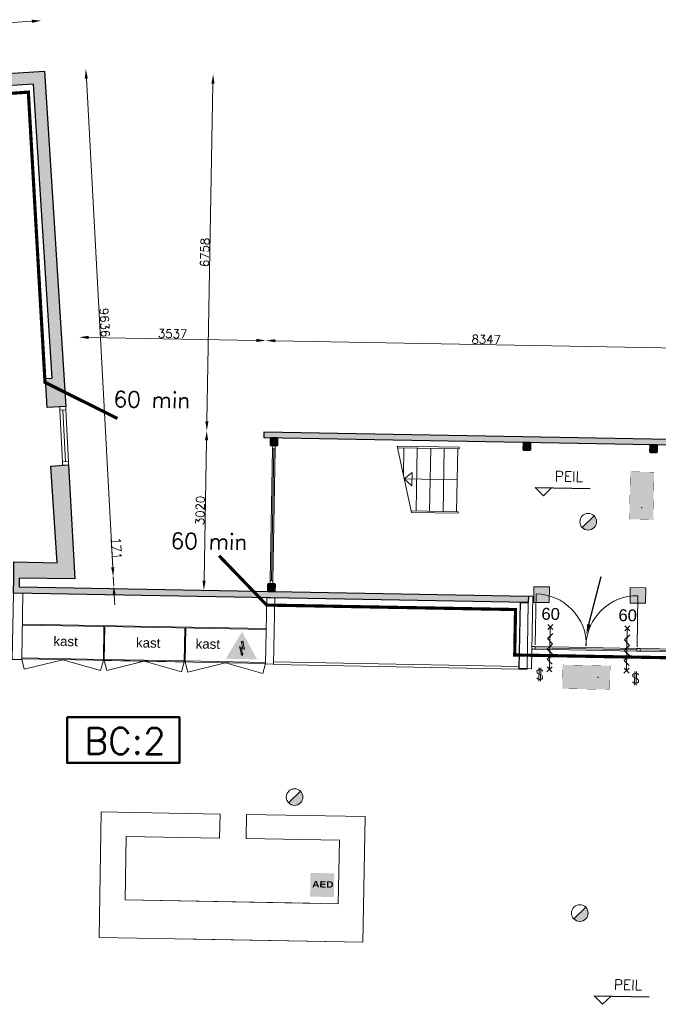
# Model space of a CAD drawing. Header units: millimetres. Extents: x -13022 to 1371524, y -38729 to 632593.
# Tile 62 of 256: x 656403 to 668500, y 10219 to 28873. Entities that reach past the tile are written whole.
import ezdxf
from ezdxf import colors
from ezdxf.entities.mleader import LeaderData, LeaderLine
from ezdxf.math import Vec2, Vec3

# ---------------------------------------------------------------- set-up
doc = ezdxf.new("R2010")
doc.units = ezdxf.units.MM
doc.header["$LTSCALE"] = 35
doc.set_wipeout_variables(frame=1)
doc.linetypes.add('AI9-LType1', pattern=[1.69333, 0.846665, -0.846665])
doc.linetypes.add('DASHED', pattern=[200, 100, -100])
for name, color, linetype, lineweight in [('A LIJN 1', 1, 'Continuous', 20), ('A LIJN 4', 4, 'Continuous', 50), ('A LIJN 5', 5, 'Continuous', 13), ('A OPMER', 10, 'Continuous', 50), ('Al65----_beveiliging-inst', 92, 'Continuous', 9), ('B6 TEKST', 7, 'Continuous', 25), ('B95 tekst', 7, 'Continuous', 25), ('brandveiligheid voorzieningen', 10, 'Continuous', 9)]:
    doc.layers.add(name, color=color, linetype=linetype, lineweight=lineweight)
for name, color, linetype in [('LAYER102', 1, 'Continuous'), ('LAYER111', 7, 'Continuous'), ('LAYER24', 7, 'Continuous'), ('LAYER28', 7, 'Continuous'), ('LAYER30', 7, 'Continuous'), ('LAYER31', 7, 'Continuous'), ('LAYER32', 1, 'Continuous')]:
    doc.layers.add(name, color=color, linetype=linetype)
doc.styles.add('Algemeen', font='simplex.shx', dxfattribs={"height": 2.5})
doc.styles.add('Arial', font='simplex.shx')
doc.styles.add('Arial22', font='arial.ttf', dxfattribs={"height": 0.18})
doc.styles.add('Arial23', font='arial.ttf', dxfattribs={"height": 0.18})
doc.styles.add('SIMPLEX', font='SIMPLEX.SHX', dxfattribs={"width": 0.75})
doc.styles.get("Standard").update_dxf_attribs({"font": 'simplex.shx'})
doc.dimstyles.new('~R----C~', dxfattribs={"dimtxt": 162, "dimasz": 180, "dimexe": 0.18, "dimexo": 0.0625, "dimgap": 16.2, "dimtad": 1, "dimdec": 0, "dimzin": 0, "dimdsep": 46, "dimtxsty": 'Standard', "dimcen": 0.09, "dimse1": 1, "dimse2": 1, "dimclrd": 7, "dimadec": 0, "dimazin": 0, "dimtfac": 1, "dimtdec": 4, "dimtmove": 0, "dimatfit": 3, "dimfxl": 1, "dimtolj": 1, "dimtzin": 0, "dimlwd": 13, "dimarcsym": 0})
pattern_1 = [(43.96863251, (352402.23218, 19929.1993), (-0.20827933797, 0.21591600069), []), (43.96863251, (352402.236, 19929.4114), (-0.20827933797, 0.21591600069), [])]

# ---------------------------------------------------------------- blocks, each defined once
blk = doc.blocks.new('*D93')
at = {"layer": 'Defpoints', "color": 0, "linetype": 'Continuous', "transparency": 16777216}
for p in [(656813, 28855), (656873, 27897), (645890, 27479)]:
    blk.add_point(p, dxfattribs=at)
at = {"layer": 'LAYER102', "color": 7, "linetype": 'Continuous', "lineweight": 13, "transparency": 16777216}
blk.add_line((646027, 28176), (656634, 28843), dxfattribs=at)
at = {"layer": 'LAYER102', "color": 7, "linetype": 'Continuous', "transparency": 16777216}
for points in [[(656632, 28873), (656635, 28813), (656813, 28855)], [(646025, 28206), (646029, 28146), (645847, 28165)]]:
    blk.add_solid(points, dxfattribs=at)
at = {"layer": 'LAYER102', "color": 0, "linetype": 'Continuous', "transparency": 16777216, "insert": (651324, 28607), "char_height": 162, "attachment_point": 5, "rotation": 3.6014}
blk.add_mtext('\\A1;10988', dxfattribs=at)
blk = doc.blocks.new('*D94')
at = {"layer": 'Defpoints', "color": 0, "linetype": 'Continuous', "transparency": 16777216}
for p in [(659946, 21083), (661034, 21063), (660980, 18044)]:
    blk.add_point(p, dxfattribs=at)
at = {"layer": 'LAYER102', "color": 7, "linetype": 'Continuous', "lineweight": 13, "transparency": 16777216}
blk.add_line((659895, 18244), (659943, 20903), dxfattribs=at)
at = {"layer": 'LAYER102', "color": 7, "linetype": 'Continuous', "transparency": 16777216}
for points in [[(659913, 20904), (659973, 20903), (659946, 21083)], [(659865, 18244), (659925, 18243), (659891, 18064)]]:
    blk.add_solid(points, dxfattribs=at)
at = {"layer": 'LAYER102', "color": 0, "linetype": 'Continuous', "transparency": 16777216, "insert": (659821, 19575), "char_height": 162, "attachment_point": 5, "rotation": 88.9686}
blk.add_mtext('\\A1;3020', dxfattribs=at)
blk = doc.blocks.new('*D95')
at = {"layer": 'Defpoints', "color": 0, "linetype": 'Continuous', "transparency": 16777216}
for p in [(656873, 27897), (660067, 27840), (661034, 21063)]:
    blk.add_point(p, dxfattribs=at)
at = {"layer": 'LAYER102', "color": 7, "linetype": 'Continuous', "lineweight": 13, "transparency": 16777216}
blk.add_line((659949, 21263), (660064, 27660), dxfattribs=at)
at = {"layer": 'LAYER102', "color": 7, "linetype": 'Continuous', "transparency": 16777216}
for points in [[(660034, 27660), (660094, 27659), (660067, 27840)], [(659919, 21264), (659979, 21263), (659946, 21083)]]:
    blk.add_solid(points, dxfattribs=at)
at = {"layer": 'LAYER102', "color": 0, "linetype": 'Continuous', "transparency": 16777216, "insert": (659909, 24463), "char_height": 162, "attachment_point": 5, "rotation": 88.9686}
blk.add_mtext('\\A1;6758', dxfattribs=at)
blk = doc.blocks.new('*D96')
at = {"layer": 'Defpoints', "color": 0, "linetype": 'Continuous', "transparency": 16777216}
for p in [(658174, 18317), (657446, 18278), (657456, 18107)]:
    blk.add_point(p, dxfattribs=at)
at = {"layer": 'LAYER102', "color": 7, "linetype": 'Continuous', "lineweight": 13, "transparency": 16777216}
for p, q in [((658165, 18497), (658136, 19025)), ((658183, 18147), (658174, 18317)), ((658193, 17967), (658203, 17787))]:
    blk.add_line(p, q, dxfattribs=at)
at = {"layer": 'LAYER102', "color": 7, "linetype": 'Continuous', "transparency": 16777216}
for points in [[(658194, 18498), (658135, 18495), (658174, 18317)], [(658223, 17969), (658163, 17965), (658183, 18147)]]:
    blk.add_solid(points, dxfattribs=at)
at = {"layer": 'LAYER102', "color": 0, "linetype": 'Continuous', "transparency": 16777216, "insert": (658242, 18856), "char_height": 162, "attachment_point": 5, "rotation": 273.0857}
blk.add_mtext('\\A1;171', dxfattribs=at)
blk = doc.blocks.new('*D97')
at = {"layer": 'Defpoints', "color": 0, "linetype": 'Continuous', "transparency": 16777216}
for p in [(656873, 27897), (657655, 27939), (657446, 18278)]:
    blk.add_point(p, dxfattribs=at)
at = {"layer": 'LAYER102', "color": 7, "linetype": 'Continuous', "lineweight": 13, "transparency": 16777216}
blk.add_line((658165, 18497), (657665, 27760), dxfattribs=at)
at = {"layer": 'LAYER102', "color": 7, "linetype": 'Continuous', "transparency": 16777216}
for points in [[(657695, 27761), (657635, 27758), (657655, 27939)], [(658194, 18498), (658135, 18495), (658174, 18317)]]:
    blk.add_solid(points, dxfattribs=at)
at = {"layer": 'LAYER102', "color": 0, "linetype": 'Continuous', "transparency": 16777216, "insert": (658012, 23134), "char_height": 162, "attachment_point": 5, "rotation": 273.0857}
blk.add_mtext('\\A1;9636', dxfattribs=at)
blk = doc.blocks.new('*D108')
at = {"layer": 'Defpoints', "color": 0, "linetype": 'Continuous', "transparency": 16777216}
for p in [(661066, 22794), (661034, 21063), (657446, 18278)]:
    blk.add_point(p, dxfattribs=at)
at = {"layer": 'LAYER102', "color": 7, "linetype": 'Continuous', "lineweight": 13, "transparency": 16777216}
blk.add_line((657709, 22854), (660886, 22797), dxfattribs=at)
at = {"layer": 'LAYER102', "color": 7, "linetype": 'Continuous', "transparency": 16777216}
for points in [[(657709, 22884), (657708, 22824), (657529, 22857)], [(660886, 22827), (660885, 22767), (661066, 22794)]]:
    blk.add_solid(points, dxfattribs=at)
at = {"layer": 'LAYER102', "color": 0, "linetype": 'Continuous', "transparency": 16777216, "insert": (659299, 22923), "char_height": 162, "attachment_point": 5, "rotation": 358.9686}
blk.add_mtext('\\A1;3537', dxfattribs=at)
blk = doc.blocks.new('*D109')
at = {"layer": 'Defpoints', "color": 0, "linetype": 'Continuous', "transparency": 16777216}
for p in [(669411, 22644), (661034, 21063), (669328, 18025)]:
    blk.add_point(p, dxfattribs=at)
at = {"layer": 'LAYER102', "color": 7, "linetype": 'Continuous', "lineweight": 13, "transparency": 16777216}
blk.add_line((661246, 22791), (669231, 22647), dxfattribs=at)
at = {"layer": 'LAYER102', "color": 7, "linetype": 'Continuous', "transparency": 16777216}
for points in [[(661246, 22821), (661245, 22761), (661066, 22794)], [(669232, 22677), (669231, 22617), (669411, 22644)]]:
    blk.add_solid(points, dxfattribs=at)
at = {"layer": 'LAYER102', "color": 0, "linetype": 'Continuous', "transparency": 16777216, "insert": (665240, 22816), "char_height": 162, "attachment_point": 5, "rotation": 358.9686}
blk.add_mtext('\\A1;8347', dxfattribs=at)
blk = doc.blocks.new('Elektrische spanning')
at = {"layer": 'Al65----_beveiliging-inst'}
blk.add_hatch(color=50, dxfattribs=at).paths.add_polyline_path([(-4.38, 1.05), (4.38, 1.05), (0, 8.64)])
at = {"layer": 'brandveiligheid voorzieningen'}
h = blk.add_hatch(color=256, dxfattribs=at)
h.paths.add_polyline_path([(0, 10.74), (-6.2, 0), (6.2, 0)])
h.paths.add_polyline_path([(4.38, 1.05), (-4.38, 1.05), (0, 8.64)], flags=16)
blk.add_hatch(color=256, dxfattribs=at).paths.add_polyline_path([(0.39, 7.21), (0.22, 6.52), (-0.31, 6.91), (0.39, 4.34), (-0.84, 4.9), (0.02, 1.93), (-0.31, 2.1), (0.35, 1.35), (0.55, 2.33), (0.35, 2.02), (-0.17, 4.3), (1.1, 3.72)])
blk.add_lwpolyline([(0.39, 7.21), (0.22, 6.52), (-0.31, 6.91), (0.39, 4.34), (-0.84, 4.9), (0.02, 1.93), (-0.31, 2.1), (0.35, 1.35), (0.55, 2.33), (0.35, 2.02), (-0.17, 4.3), (1.1, 3.72), (0.39, 7.21)], close=True, dxfattribs=at)
blk = doc.blocks.new('Brandmelder')
at = {"layer": 'brandveiligheid voorzieningen'}
blk.add_hatch(color=256, dxfattribs=at).paths.add_polyline_path([(76.62, -89.8, 0.198912), (75.85, -87.94), (72.13, -91.66, 0.668179)])
blk.add_line((72.13, -91.66), (75.85, -87.94), dxfattribs=at)
blk.add_circle((73.99, -89.8), 2.63, dxfattribs=at)
blk = doc.blocks.new('Panieksluiting')
at = {"layer": 'brandveiligheid voorzieningen', "lineweight": 0, "style": 'Algemeen'}
blk.add_text('$', height=3.09, dxfattribs=at).set_placement((158.43, -91.61))
blk = doc.blocks.new('Defibrilator')
at = {"layer": 'Al65----_beveiliging-inst', "ltscale": 0.2}
h = blk.add_hatch(color=92, dxfattribs=at)
h.dxf.hatch_style = 1
h.paths.add_polyline_path([(-0.34, 7.19), (-0.34, 0.19), (6.66, 0.19), (6.66, 7.19)])
at = {"layer": 'Al65----_beveiliging-inst', "color": 7, "true_color": 0xffffff}
blk.add_solid([(-0.59, -0.06), (6.91, -0.06), (-0.59, 7.44), (6.91, 7.44)], dxfattribs=at)
at = {"layer": 'Al65----_beveiliging-inst', "color": 7, "true_color": 0xffffff, "insert": (0, 4.89), "char_height": 2, "width": 5.3367, "attachment_point": 1, "style": 'Arial'}
blk.add_mtext('{\\fArial Black|b1|i0|c0|p34;AED}', dxfattribs=at)
blk = doc.blocks.new('Vluchtrichting rechtdoor of naar beneden')
at = {"layer": 'Al65----_beveiliging-inst', "linetype": 'Continuous', "true_color": 0xffffff}
h = blk.add_hatch(color=7, dxfattribs=at)
edge = h.paths.add_edge_path()
edge.add_arc((-2.1449, 5.962), 0.7575, 92.128042, 178.185477)
edge.add_arc((-2.1628, 5.9872), 0.7392, 180.090101, 191.562583)
edge.add_line((-2.887, 5.839), (-4.652, 5.839))
edge.add_line((-4.652, 5.839), (-5.698, 4.787))
edge.add_line((-5.698, 4.787), (-5.285, 4.372))
edge.add_line((-5.285, 4.372), (-4.41, 5.253))
edge.add_line((-4.41, 5.253), (-3.544, 5.253))
edge.add_line((-3.544, 5.253), (-5.527, 3.346))
edge.add_line((-5.527, 3.346), (-6.694, 3.346))
edge.add_line((-6.694, 3.346), (-6.694, 2.613))
edge.add_line((-6.694, 2.613), (-4.496, 2.613))
edge.add_line((-4.496, 2.613), (-4.136, 2.974))
edge.add_line((-4.136, 2.974), (-3.193, 2.026))
edge.add_line((-3.193, 2.026), (-3.193, 0.852))
edge.add_line((-3.193, 0.852), (-2.464, 0.852))
edge.add_line((-2.464, 0.852), (-2.464, 2.33))
edge.add_line((-2.464, 2.33), (-3.621, 3.493))
edge.add_line((-3.621, 3.493), (-3.192, 3.923))
edge.add_line((-3.192, 3.923), (-2.428, 3.154))
edge.add_line((-2.428, 3.154), (-2.033, 3.552))
edge.add_line((-2.033, 3.552), (-2.797, 4.321))
edge.add_line((-2.797, 4.321), (-2.317, 4.803))
edge.add_line((-2.317, 4.803), (-2.317, 5.267))
edge.add_line((-2.317, 5.267), (-2.173, 5.253))
edge.add_arc((-2.2013, 6.0112), 0.7587, 272.13837, 358.096609)
edge.add_arc((-2.2036, 5.9585), 0.7611, 2.072152, 87.692869)
for points in [[(3.808, 1.106), (6.433, 1.106), (6.433, 6.344), (3.808, 6.344)], [(1.1805, 2.889), (1.1805, 5.804), (0.5775, 5.804), (0.5775, 2.889), (-0.571, 2.889), (0.879, 1.421), (2.334, 2.889)]]:
    blk.add_hatch(color=7, dxfattribs=at).paths.add_polyline_path(points)
at = {"layer": 'Al65----_beveiliging-inst', "color": 7, "true_color": 0xffffff, "const_width": 0.05}
blk.add_lwpolyline([(-7.5, 0), (7.5, 0), (7.5, 7.5), (-7.5, 7.5)], close=True, dxfattribs=at)
at = {"layer": 'Al65----_beveiliging-inst', "color": 255}
blk.add_point((3.75, 3.75), dxfattribs=at)
at = {"layer": 'Al65----_beveiliging-inst', "color": 7, "true_color": 0xffffff}
blk.add_solid([(-7.5, 0), (7.5, 0), (-7.5, 7.5), (7.5, 7.5)], dxfattribs=at)
at = {"layer": 'Al65----_beveiliging-inst', "color": 92}
blk.add_solid([(-7.25, 0.25), (7.25, 0.25), (-7.25, 7.25), (7.25, 7.25)], dxfattribs=at)
blk = doc.blocks.new('Kleefmagneet')
at = {"layer": 'Al65----_beveiliging-inst', "linetype": 'Continuous'}
blk.add_hatch(color=92, dxfattribs=at).paths.add_polyline_path([(76.19, -67.42), (71.25, -67.42), (71.25, -72.36), (76.19, -72.36)])
at = {"layer": 'Al65----_beveiliging-inst', "color": 92, "linetype": 'Continuous'}
blk.add_lwpolyline([(71.25, -72.36), (76.19, -72.36), (76.19, -67.42), (71.25, -67.42)], close=True, dxfattribs=at)

msp = doc.modelspace()

# ---------------------------------------------------------------- hatches: boundary and pattern name
at = {"layer": 'LAYER111', "linetype": 'Continuous', "lineweight": 5}
for points in [[(645890.355, 27478.601), (646234.525, 27502.316), (646239.871, 27500.642), (646255.985, 27229.042), (649500.749, 27433.264), (649494.961, 27524.977), (649914.19, 27551.263), (649919.917, 27459.645), (653048.969, 27656.605), (653043.243, 27748.301), (653462.409, 27774.573), (653468.137, 27682.986), (656873.484, 27897.334), (657273.848, 21545.829), (656924.52, 21523.817), (656889.957, 22072.723), (657014.682, 22080.589), (656663.575, 27650.807), (646355.792, 27002.146), (646364.936, 26857.302), (645923.409, 26831.964)], [(661162.201, 20815.143, -0.414728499), (661157.292, 20820.233), (661159.38, 20936.214, -0.413870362), (661164.469, 20941.123), (661280.45, 20939.035, -0.413470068), (661285.359, 20933.946), (661283.271, 20817.965, -0.413927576), (661278.182, 20813.055)], [(665951.425, 20728.924, -0.414728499), (665946.516, 20734.014), (665948.604, 20849.995, -0.413870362), (665953.693, 20854.904), (666069.674, 20852.816, -0.413470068), (666074.583, 20847.727), (666072.495, 20731.746, -0.413927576), (666067.406, 20726.836)], [(668351.036, 20685.725, -0.414728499), (668346.127, 20690.814), (668348.215, 20806.795, -0.413870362), (668353.304, 20811.705), (668469.285, 20809.617, -0.413470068), (668474.194, 20804.527), (668472.107, 20688.546, -0.413927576), (668467.017, 20683.637)], [(661112.45, 18051.599, -0.414728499), (661107.541, 18056.688), (661109.628, 18172.669, -0.413870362), (661114.718, 18177.579), (661230.699, 18175.491, -0.413470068), (661235.608, 18170.401), (661233.52, 18054.42, -0.413927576), (661228.431, 18049.511)]]:
    msp.add_hatch(color=254, dxfattribs=at).paths.add_polyline_path(points, flags=0)

# ---------------------------------------------------------------- linework, layer by layer
at = {"layer": 'A LIJN 4', "ltscale": 0.1}
msp.add_lwpolyline([(657299.59, 15656.073), (659431.751, 15656.073), (659431.751, 14791.081), (657299.59, 14791.081)], close=True, dxfattribs=at)
at = {"layer": 'A LIJN 5', "linetype": 'Continuous'}
for p, q in [((657999.251, 17374.678), (657987.395, 16732.789)), ((658005.388, 16732.457), (658017.244, 17374.346)), ((659531.042, 17346.384), (659519.178, 16704.494)), ((659537.178, 16704.161), (659549.035, 17346.05)), ((657217.003, 16747.021), (657217.372, 16767.021)), ((657217.019, 16747.02), (657932.228, 16541.144)), ((657932.228, 16541.144), (657987.395, 16732.789)), ((657987.395, 16732.789), (658005.388, 16732.457)), ((658052.592, 16542.294, 17276054.382), (658005.388, 16732.457, 17276054.382)), ((659519.554, 16724.494), (658005.756, 16752.459)), ((658052.592, 16542.294), (658762.28, 16718.46)), ((658762.28, 16718.46), (658762.655, 16738.476)), ((658762.28, 16718.46), (659464.986, 16516.207)), ((659464.986, 16516.207), (659519.178, 16704.496)), ((659537.178, 16704.161), (659584.66, 16512.87)), ((659584.66, 16512.87), (660298.57, 16690.097)), ((660298.571, 16690.08), (660298.946, 16710.098))]:
    msp.add_line(p, q, dxfattribs=at)
at = {"layer": 'Al65----_beveiliging-inst', "color": 92, "linetype": 'AI9-LType1', "lineweight": 0, "ltscale": 0.1, "const_width": 60, "flags": 128}
msp.add_lwpolyline([(643755.891, 24900.705), (651060.355, 25320.143), (650509.94, 27080.635), (656566.341, 27500.98), (656882.057, 22002.829), (658252.876, 21317.94)], dxfattribs=at)
at = {"layer": 'B95 tekst'}
for p, q in [((666166.047, 20013.11), (667207.762, 19994.357)), ((666166.047, 20013.11), (666323.142, 19850.255)), ((666485.998, 20007.351), (666323.142, 19850.255)), ((667284.494, 10381.823), (668326.209, 10363.07)), ((667284.494, 10381.823), (667441.59, 10218.968)), ((667604.446, 10376.063), (667441.59, 10218.968))]:
    msp.add_line(p, q, dxfattribs=at)
at = {"layer": 'LAYER24', "color": 7, "linetype": 'Continuous', "lineweight": 18}
for points in [[(663560.664, 20763.721), (664729.475, 20742.679), (664730.004, 20772.096), (663554.32, 20793.262)], [(663679.645, 20761.579), (663670.465, 20251.681)], [(663934.603, 20756.989), (663913.181, 19567.057)], [(664189.551, 20751.798), (664168.129, 19561.866)], [(664444.51, 20747.231), (664423.088, 19557.299)], [(664699.469, 20742.641), (664678.047, 19552.709)], [(663830.377, 20043.968), (663687.651, 20171.558), (663834.877, 20293.928), (663830.377, 20043.968)], [(663687.651, 20171.558), (664688.863, 20153.534)], [(663823.343, 19538.669), (664707.513, 19522.752), (664708.042, 19552.169), (663816.999, 19568.21)]]:
    msp.add_lwpolyline(points, dxfattribs=at)
at = {"layer": 'LAYER24', "color": 7, "linetype": 'DASHED', "lineweight": 13}
msp.add_lwpolyline([(663823.343, 19538.669), (663554.32, 20793.262)], dxfattribs=at)
at = {"layer": 'LAYER24', "color": 7, "linetype": 'DASHED', "lineweight": 18}
for points in [[(663560.664, 20763.721), (664729.475, 20742.679), (664730.004, 20772.096), (663554.32, 20793.262)], [(663679.645, 20761.579), (663670.465, 20251.681)], [(663934.603, 20756.989), (663913.181, 19567.057)], [(664189.551, 20751.798), (664168.129, 19561.866)], [(664444.51, 20747.231), (664423.088, 19557.299)], [(664699.469, 20742.641), (664678.047, 19552.709)], [(663823.343, 19538.669), (664707.513, 19522.752), (664708.042, 19552.169), (663816.999, 19568.21)]]:
    msp.add_lwpolyline(points, dxfattribs=at)
at = {"layer": 'LAYER28', "color": 7, "linetype": 'Continuous', "lineweight": 25}
msp.add_lwpolyline([(645890.355, 27478.601), (646234.525, 27502.316), (646239.871, 27500.642), (646255.985, 27229.042), (649500.749, 27433.264), (649494.961, 27524.977), (649914.19, 27551.263), (649919.917, 27459.645), (653048.969, 27656.605), (653043.243, 27748.301), (653462.409, 27774.573), (653468.137, 27682.986), (656873.484, 27897.334), (657273.848, 21545.829), (656924.52, 21523.817), (656889.957, 22072.723), (657014.682, 22080.589), (656663.575, 27650.807), (646355.792, 27002.146), (646364.936, 26857.302), (645923.409, 26831.964)], close=True, dxfattribs=at)
for points in [[(661293.27, 20817.785), (661295.358, 20933.766, 0.414213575), (661280.63, 20949.033), (661164.649, 20951.121, 0.414213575), (661149.381, 20936.394), (661147.293, 20820.413, 0.414213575), (661162.021, 20805.145), (661278.002, 20803.057, 0.414213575), (661293.27, 20817.785)], [(661293.27, 20817.785), (661295.358, 20933.766, 0.414213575), (661280.63, 20949.033), (661164.649, 20951.121, 0.414213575), (661149.381, 20936.394), (661147.293, 20820.413, 0.414213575), (661162.021, 20805.145), (661278.002, 20803.057, 0.414213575), (661293.27, 20817.785)], [(666082.494, 20731.566), (666084.582, 20847.547, 0.414213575), (666069.854, 20862.814), (665953.873, 20864.902, 0.414213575), (665938.605, 20850.175), (665936.517, 20734.194, 0.414213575), (665951.245, 20718.926), (666067.226, 20716.838, 0.414213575), (666082.494, 20731.566)], [(666082.494, 20731.566), (666084.582, 20847.547, 0.414213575), (666069.854, 20862.814), (665953.873, 20864.902, 0.414213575), (665938.605, 20850.175), (665936.517, 20734.194, 0.414213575), (665951.245, 20718.926), (666067.226, 20716.838, 0.414213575), (666082.494, 20731.566)], [(668482.105, 20688.366), (668484.193, 20804.347, 0.414213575), (668469.465, 20819.615), (668353.484, 20821.703, 0.414213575), (668338.217, 20806.975), (668336.129, 20690.994, 0.414213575), (668350.856, 20675.727), (668466.837, 20673.639, 0.414213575), (668482.105, 20688.366)], [(668482.105, 20688.366), (668484.193, 20804.347, 0.414213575), (668469.465, 20819.615), (668353.484, 20821.703, 0.414213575), (668338.217, 20806.975), (668336.129, 20690.994, 0.414213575), (668350.856, 20675.727), (668466.837, 20673.639, 0.414213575), (668482.105, 20688.366)], [(661243.518, 18054.24), (661245.606, 18170.221, 0.414213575), (661230.879, 18185.489), (661114.898, 18187.577, 0.414213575), (661099.63, 18172.849), (661097.542, 18056.868, 0.414213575), (661112.27, 18041.601), (661228.251, 18039.513, 0.414213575), (661243.518, 18054.24)], [(661243.518, 18054.24), (661245.606, 18170.221, 0.414213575), (661230.879, 18185.489), (661114.898, 18187.577, 0.414213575), (661099.63, 18172.849), (661097.542, 18056.868, 0.414213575), (661112.27, 18041.601), (661228.251, 18039.513, 0.414213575), (661243.518, 18054.24)]]:
    msp.add_lwpolyline(points, format="xyb", close=True, dxfattribs=at)
at = {"layer": 'LAYER28', "color": 7, "linetype": 'Continuous', "lineweight": 18}
msp.add_lwpolyline([(660697.875, 13815.031), (662947.511, 13774.532), (662904.671, 11394.917), (657905.481, 11484.916), (657948.321, 13864.531), (660197.956, 13824.031), (660189.766, 13369.105), (658420.053, 13400.964), (658398.363, 12196.16), (662437.709, 12123.44), (662459.399, 13328.245), (660689.685, 13360.105)], close=True, dxfattribs=at)
at = {"layer": 'LAYER28', "color": 7, "linetype": 'DASHED', "lineweight": 18}
msp.add_lwpolyline([(660697.875, 13815.031), (662947.511, 13774.532), (662904.671, 11394.917), (657905.481, 11484.916), (657948.321, 13864.531), (660197.956, 13824.031), (660189.766, 13369.105), (658420.053, 13400.964), (658398.363, 12196.16), (662437.709, 12123.44), (662459.399, 13328.245), (660689.685, 13360.105)], close=True, dxfattribs=at)
at = {"layer": 'LAYER30', "color": 7, "linetype": 'Continuous', "lineweight": 18}
for points in [[(657163.335, 21473.153), (657159.976, 21540.066), (657273.848, 21545.829), (657277.207, 21478.915)], [(657216.092, 20431.408), (657212.671, 20498.323), (657326.543, 20504.085), (657329.964, 20437.17)], [(668096.966, 16961.859), (668156.956, 16960.779), (668156.056, 16910.787), (668096.066, 16911.867)], [(668096.966, 16961.858), (668156.956, 16960.778), (668156.056, 16910.786), (668096.066, 16911.866)]]:
    msp.add_lwpolyline(points, close=True, dxfattribs=at)
for points in [[(657212.671, 20498.323), (657163.335, 21473.153)], [(657269.607, 20501.204), (657220.271, 21476.034)], [(657326.543, 20504.085), (657277.207, 21478.915)], [(666405.229, 17319.805), (666502.058, 17413.202)], [(666500.346, 17318.093), (666406.941, 17414.915)], [(666453.643, 17366.504), (666439.244, 16566.633)], [(667864.568, 17293.533), (667961.397, 17386.93)], [(667959.685, 17291.821), (667866.28, 17388.643)], [(666501.475, 17245.623), (666399.692, 17147.439), (666497.875, 17045.656), (666396.092, 16947.472), (666494.365, 16850.687), (666392.672, 16757.503), (666491.035, 16665.717)], [(667960.814, 17219.351), (667859.031, 17121.167), (667957.215, 17019.384), (667855.431, 16921.2), (667953.705, 16824.415), (667852.011, 16731.231), (667950.375, 16639.445)], [(667912.983, 17340.232), (667898.583, 16540.361)], [(666167.279, 16996.598), (668096.966, 16961.858)], [(666166.379, 16946.607), (668096.066, 16911.866)], [(666166.829, 16971.603), (668096.516, 16936.862)], [(668156.056, 16910.787), (668891.937, 16897.539)], [(668156.506, 16935.783), (668892.387, 16922.535)], [(668156.956, 16960.779), (668892.837, 16947.531)], [(666487.658, 16613.332), (666390.829, 16519.935)], [(666392.541, 16615.044), (666485.946, 16518.207)], [(667946.998, 16587.06), (667850.168, 16493.663)], [(667851.88, 16588.772), (667945.285, 16491.935)]]:
    msp.add_lwpolyline(points, dxfattribs=at)
at = {"layer": 'LAYER31', "color": 7, "linetype": 'Continuous', "lineweight": 18}
for points in [[(666167.822, 17026.784), (666185.25, 17994.873, -0.41421361), (667135.915, 17009.355)], [(668097.51, 16992.044), (668114.938, 17960.133, 0.41421361), (667129.416, 17009.472)]]:
    msp.add_lwpolyline(points, format="xyb", dxfattribs=at)

# ---------------------------------------------------------------- block references
at = {"ltscale": 0.1, "rotation": 358.9686325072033}
for name, p, xscale, yscale, zscale in [('Elektrische spanning', (660604.096, 16760.879), 47.99999999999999, 47.99999999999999, 47.99999999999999), ('Defibrilator', (661938.924, 12262.017), 60, 60, 60)]:
    msp.add_blockref(name, p, dxfattribs=dict(at, xscale=xscale, yscale=yscale, zscale=zscale))
at = {"layer": 'A OPMER', "ltscale": 0.1, "xscale": 60, "yscale": 60, "zscale": 60}
for p, rotation in [((667962.117, 19859.026), 268.9686325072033), ((667130.196, 16191.497), 358.9686325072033)]:
    msp.add_blockref('Vluchtrichting rechtdoor of naar beneden', p, dxfattribs=dict(at, rotation=rotation))
at = {"layer": 'Al65----_beveiliging-inst', "xscale": 60, "yscale": 60, "zscale": 60, "rotation": 358.9686325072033}
for name, p in [('Brandmelder', (662830.538, 24828.391)), ('Kleefmagneet', (661943.226, 22252.49)), ('Kleefmagneet', (663767.911, 22239.301)), ('Panieksluiting', (656767.372, 22042.229)), ('Panieksluiting', (658582.42, 21971.425)), ('Brandmelder', (657268.474, 19612.415)), ('Brandmelder', (662671.467, 17415.146))]:
    msp.add_blockref(name, p, dxfattribs=at)

# ---------------------------------------------------------------- texts
at = {"layer": 'A LIJN 1', "color": 1, "linetype": 'ByBlock', "style": 'Arial22', "oblique": 360}
for p in [(657039.774, 17010.37, 17276054.382), (658604.581, 16981.465, 17276054.382)]:
    msp.add_text('kast', height=180, rotation=358.9416192, dxfattribs=at).set_placement(p)
at = {"layer": 'A LIJN 1', "color": 1, "linetype": 'ByBlock', "style": 'Arial23'}
msp.add_text('kast', height=180, rotation=358.9417634, dxfattribs=at).set_placement((659734.32, 16960.406, 17276054.382))
at = {"layer": 'B6 TEKST', "style": 'SIMPLEX'}
for p in [(666537.561, 20127.425), (667656.009, 10496.138)]:
    msp.add_text('PEIL', height=192, rotation=358.9686325, dxfattribs=at).set_placement(p)
at = {"layer": 'B95 tekst', "style": 'Algemeen'}
for p in [(658178.687, 21535.851), (659260.446, 18851.851)]:
    msp.add_text('60 min', height=300, rotation=358.9686325, dxfattribs=at).set_placement(p)
at = {"layer": 'B95 tekst', "insert": (658396.654, 15456.467), "char_height": 500, "width": 13151.73817, "attachment_point": 2, "style": 'Algemeen'}
msp.add_mtext('BC:2', dxfattribs=at)
at = {"layer": 'LAYER32', "color": 7, "linetype": 'Continuous', "lineweight": 0, "char_height": 225, "attachment_point": 7, "rotation": 358.9686325, "line_spacing_factor": 1.333333}
for insert in [(666284.196, 17502.912), (667743.535, 17476.64)]:
    msp.add_mtext('{\\fArial|b0|i0|c0|p34;60}', dxfattribs=dict(at, insert=insert))

# ---------------------------------------------------------------- dimensions: what is measured, and where the dimension line sits
at = {"layer": 'LAYER102', "color": 7, "linetype": 'Continuous'}
for base, p1, p2, angle, picture, middle in [((656813.228, 28854.707), (645890.355, 27478.602), (656873.484, 27897.335), 3.6013808, '*D93', (651324.101, 28606.62)), ((657655.495, 27939.491), (657446.366, 18277.867), (656873.484, 27897.335), 93.0856628, '*D97', (658011.911, 23133.529)), ((660067.467, 27839.834), (661034.463, 21063.483), (656873.484, 27897.334), 88.9686325, '*D95', (659909.462, 24463.207)), ((658174.19, 18317.101), (657455.55, 18107.431), (657446.366, 18277.867), 93.0856628, '*D96', (658242.486, 18855.902))]:
    dim = msp.add_linear_dim(base=base, p1=p1, p2=p2, angle=angle, dimstyle='~R----C~', dxfattribs=at)
    dim.commit()
    dim.dimension.update_dxf_attribs({"geometry": picture, "text_midpoint": middle})

# ---------------------------------------------------------------- leaders
at = {"linetype": 'Continuous', "lineweight": 0}
ml = msp.add_multileader_mtext('Standard', dxfattribs=at)
ml.set_content('', color=256)
ml.set_leader_properties()
ml.build(insert=Vec2(0, 0))
ml.multileader.update_dxf_attribs({"text_right_attachment_type": 6, "dogleg_length": 0.36, "arrow_head_size": 200})
ctx = ml.context
ctx.base_point, ctx.char_height, ctx.arrow_head_size, ctx.landing_gap_size, ctx.plane_origin, ctx.plane_x_axis, ctx.plane_y_axis = Vec3(667416.782, 18323.591), 0.18, 200, 0.09, Vec3(667134.093, 17088.665), Vec3(0.999837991, -0.017999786), Vec3(0.017999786, 0.999837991)
ctx.right_attachment = 6
notes = []
notes.append((ctx, [(0, (1, 1, 0), (667416.422, 18323.598), (0.999837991, -0.017999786), 0.36, [(0, [(667136.57, 17226.247)], 0, [])])]))
ctx.mtext.insert, ctx.mtext.text_direction, ctx.mtext.rotation, ctx.mtext.flow_direction = Vec3(667416.874, 18323.68), Vec3(0.999837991, -0.017999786), 6.265184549, 5
for ctx, leaders in notes:
    for number, flags, end, landing, length, lines in leaders:
        leader = LeaderData()
        leader.index, (leader.has_last_leader_line, leader.has_dogleg_vector, leader.attachment_direction) = number, flags
        leader.last_leader_point, leader.dogleg_vector, leader.dogleg_length = Vec3(end), Vec3(landing), length
        for number, points, colour, breaks in lines:
            line = LeaderLine()
            line.index, line.vertices, line.color, line.breaks = number, Vec3.list(points), colors.encode_raw_color(colour), breaks
            leader.lines.append(line)
        ctx.leaders.append(leader)

# ---------------------------------------------------------------- wipeouts: each hides what was drawn before it
at = {"linetype": 'Continuous'}
for points in [[(656440.907, 16751.006), (656260.937, 16754.246), (656283.519, 18008.652), (656463.49, 18005.412)], [(661210.384, 16665.127), (661060.409, 16667.843), (661083.117, 17922.246), (661233.092, 17919.531)], [(666015.037, 16578.263), (665865.061, 16580.979), (665887.769, 17835.382), (666037.744, 17832.667)]]:
    msp.add_wipeout(points, dxfattribs=at).dxf.layer = 'LAYER111'

# ---------------------------------------------------------------- next in the draw order: linework, layer by layer
at = {"layer": 'A LIJN 5', "linetype": 'Continuous'}
for p, q in [((657999.251, 17374.678), (656452.437, 17403.252)), ((656452.741, 17421.239), (661072.159, 17335.907)), ((661071.833, 17317.92), (658017.244, 17374.346)), ((656440.581, 16761.363), (659519.178, 16704.494)), ((657987.764, 16752.791), (656440.95, 16781.365)), ((656489.003, 16566.293, 17276054.382), (656441.798, 16756.457, 17276054.382)), ((656489.003, 16566.293), (657217.019, 16747.02)), ((657978.387, 16732.956), (661059.977, 16676.031)), ((661060.345, 16696.033), (659537.547, 16724.162)), ((660298.57, 16690.097), (661005.465, 16486.621)), ((661005.465, 16486.621), (661059.657, 16674.911)), ((661209.615, 16655.258, 17276054.382), (665858.813, 16568.996, 17276054.382)), ((661210.538, 16705.245, 17276054.382), (665859.735, 16618.985, 17276054.382))]:
    msp.add_line(p, q, dxfattribs=at)
at = {"layer": 'LAYER102', "color": 7, "linetype": 'Continuous', "lineweight": 18}
for points in [[(656440.907, 16751.006), (656260.937, 16754.246), (656283.519, 18008.652), (656463.49, 18005.412)], [(661210.384, 16665.127), (661060.409, 16667.843), (661083.117, 17922.246), (661233.092, 17919.531)], [(666015.037, 16578.263), (665865.061, 16580.979), (665887.769, 17835.382), (666037.744, 17832.667)]]:
    msp.add_lwpolyline(points, close=True, dxfattribs=at)
at = {"layer": 'LAYER102', "color": 7, "linetype": 'DASHED', "lineweight": 18}
for points in [[(656440.907, 16751.006), (656260.937, 16754.246), (656283.519, 18008.652), (656463.49, 18005.412)], [(661210.384, 16665.127), (661060.409, 16667.843), (661083.117, 17922.246), (661233.092, 17919.531)], [(666015.037, 16578.263), (665865.061, 16580.979), (665887.769, 17835.382), (666037.744, 17832.667)]]:
    msp.add_lwpolyline(points, close=True, dxfattribs=at)
at = {"layer": 'LAYER28', "color": 7, "linetype": 'Continuous', "lineweight": 18}
msp.add_lwpolyline([(666039.784, 17952.892), (666124.458, 17951.368), (666099.711, 16576.739), (666015.037, 16578.263)], dxfattribs=at)
at = {"layer": 'LAYER28', "color": 7, "linetype": 'DASHED', "lineweight": 18}
msp.add_lwpolyline([(666039.784, 17952.892), (666124.458, 17951.368), (666099.711, 16576.739), (666015.037, 16578.263)], dxfattribs=at)
at = {"layer": 'LAYER30', "color": 7, "linetype": 'Continuous', "lineweight": 18}
msp.add_lwpolyline([(666107.289, 16997.678), (666167.279, 16996.598), (666166.379, 16946.607), (666106.389, 16947.687)], close=True, dxfattribs=at)

# ---------------------------------------------------------------- next in the draw order: meshes
at = {"layer": 'A LIJN 5', "linetype": 'Continuous'}
mesh = msp.add_polyface(dxfattribs=at)
corners = [(665858.813, 16568.996), (666014.057, 16566.127), (666037.238, 17820.904), (665881.986, 17823.77)]
mesh.append_faces([[corners[k] for k in face] for face in [(0, 1, 2, 3)]])

# ---------------------------------------------------------------- next in the draw order: wipeouts: each hides what was drawn before it
at = {"linetype": 'Continuous'}
for points in [[(661162.021, 20805.145), (661154.558, 20807.289), (661149.158, 20812.878), (661147.293, 20820.413), (661149.381, 20936.394), (661151.516, 20943.857), (661157.114, 20949.247), (661164.649, 20951.121), (661280.63, 20949.033), (661288.093, 20946.889), (661293.493, 20941.301), (661295.358, 20933.766), (661293.27, 20817.785), (661291.135, 20810.322), (661285.537, 20804.931), (661278.002, 20803.057), (661220.012, 20804.101), (661220.192, 20814.099), (661278.182, 20813.055), (661281.739, 20814.456), (661283.271, 20817.965), (661285.359, 20933.946), (661283.954, 20937.507), (661280.45, 20939.035), (661164.469, 20941.123), (661160.912, 20939.722), (661159.38, 20936.214), (661157.292, 20820.233), (661158.697, 20816.671), (661162.201, 20815.143), (661220.192, 20814.099), (661220.012, 20804.101)], [(665951.245, 20718.926), (665943.782, 20721.07), (665938.382, 20726.659), (665936.517, 20734.194), (665938.605, 20850.175), (665940.74, 20857.638), (665946.338, 20863.028), (665953.873, 20864.902), (666069.854, 20862.814), (666077.317, 20860.67), (666082.717, 20855.082), (666084.582, 20847.547), (666082.494, 20731.566), (666080.359, 20724.103), (666074.761, 20718.713), (666067.226, 20716.838), (666009.236, 20717.882), (666009.416, 20727.88), (666067.406, 20726.836), (666070.963, 20728.237), (666072.495, 20731.746), (666074.583, 20847.727), (666073.178, 20851.288), (666069.674, 20852.816), (665953.693, 20854.904), (665950.136, 20853.503), (665948.604, 20849.995), (665946.516, 20734.014), (665947.921, 20730.452), (665951.425, 20728.924), (666009.416, 20727.88), (666009.236, 20717.882)], [(668350.856, 20675.727), (668343.394, 20677.871), (668337.993, 20683.459), (668336.129, 20690.994), (668338.217, 20806.975), (668340.351, 20814.438), (668345.949, 20819.828), (668353.484, 20821.703), (668469.465, 20819.615), (668476.928, 20817.47), (668482.328, 20811.882), (668484.193, 20804.347), (668482.105, 20688.366), (668479.97, 20680.903), (668474.372, 20675.513), (668466.837, 20673.639), (668408.847, 20674.683), (668409.027, 20684.681), (668467.017, 20683.637), (668470.574, 20685.038), (668472.107, 20688.546), (668474.194, 20804.527), (668472.79, 20808.089), (668469.285, 20809.617), (668353.304, 20811.705), (668349.747, 20810.304), (668348.215, 20806.795), (668346.127, 20690.814), (668347.532, 20687.253), (668351.036, 20685.725), (668409.027, 20684.681), (668408.847, 20674.683)], [(661112.27, 18041.601), (661104.807, 18043.745), (661099.407, 18049.333), (661097.542, 18056.868), (661099.63, 18172.849), (661101.765, 18180.312), (661107.363, 18185.703), (661114.898, 18187.577), (661230.879, 18185.489), (661238.341, 18183.345), (661243.742, 18177.756), (661245.606, 18170.221), (661243.518, 18054.24), (661241.384, 18046.777), (661235.786, 18041.387), (661228.251, 18039.513), (661170.26, 18040.557), (661170.44, 18050.555), (661228.431, 18049.511), (661231.988, 18050.912), (661233.52, 18054.42), (661235.608, 18170.401), (661234.203, 18173.963), (661230.699, 18175.491), (661114.718, 18177.579), (661111.161, 18176.178), (661109.628, 18172.669), (661107.541, 18056.688), (661108.945, 18053.127), (661112.45, 18051.599), (661170.44, 18050.555), (661170.26, 18040.557)]]:
    msp.add_wipeout(points, dxfattribs=at).dxf.layer = 'LAYER111'

# ---------------------------------------------------------------- next in the draw order: hatches: boundary and pattern name
at = {"layer": 'LAYER111', "linetype": 'Continuous', "lineweight": 5}
for points in [[(661032.483, 20953.501), (661034.463, 21063.483), (669074.348, 20918.743), (669072.368, 20808.761)], [(657329.964, 20437.171), (657446.366, 18277.867), (656394.073, 18295.381), (656391.035, 18126.596), (666039.784, 17952.892), (666037.626, 17833.052), (656283.519, 18008.652), (656288.715, 18297.238), (656294.579, 18602.167), (657109.823, 18584.083), (656994.342, 20416.021)]]:
    msp.add_hatch(color=254, dxfattribs=at).paths.add_polyline_path(points, flags=0)
at = {"layer": 'LAYER28', "linetype": 'Continuous', "lineweight": 13}
h = msp.add_hatch(dxfattribs=at)
h.set_pattern_fill('~A--FYV~', angle=-1.0313675, style=0, pattern_type=0)
h.set_pattern_definition(pattern_1)
h.paths.add_polyline_path([(661220.012, 20804.101), (661220.192, 20814.099), (661162.201, 20815.143, -0.414213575), (661157.292, 20820.233), (661159.38, 20936.214, -0.414213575), (661164.469, 20941.123), (661280.45, 20939.035, -0.414213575), (661285.359, 20933.946), (661283.271, 20817.965, -0.414213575), (661278.182, 20813.055), (661220.192, 20814.099), (661220.012, 20804.101), (661278.002, 20803.057, 0.414213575), (661293.27, 20817.785), (661295.358, 20933.766, 0.414213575), (661280.63, 20949.033), (661164.649, 20951.121, 0.414213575), (661149.381, 20936.394), (661147.293, 20820.413, 0.414213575), (661162.021, 20805.145)], flags=0)
h = msp.add_hatch(dxfattribs=at)
h.set_pattern_fill('~A--FYV~', angle=-1.0313675, style=0, pattern_type=0)
h.set_pattern_definition(pattern_1)
h.paths.add_polyline_path([(666009.236, 20717.882), (666009.416, 20727.88), (665951.425, 20728.924, -0.414213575), (665946.516, 20734.014), (665948.604, 20849.995, -0.414213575), (665953.693, 20854.904), (666069.674, 20852.816, -0.414213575), (666074.583, 20847.727), (666072.495, 20731.746, -0.414213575), (666067.406, 20726.836), (666009.416, 20727.88), (666009.236, 20717.882), (666067.226, 20716.838, 0.414213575), (666082.494, 20731.566), (666084.582, 20847.547, 0.414213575), (666069.854, 20862.814), (665953.873, 20864.902, 0.414213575), (665938.605, 20850.175), (665936.517, 20734.194, 0.414213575), (665951.245, 20718.926)], flags=0)
h = msp.add_hatch(dxfattribs=at)
h.set_pattern_fill('~A--FYV~', angle=-1.0313675, style=0, pattern_type=0)
h.set_pattern_definition(pattern_1)
h.paths.add_polyline_path([(668408.847, 20674.683), (668409.027, 20684.681), (668351.036, 20685.725, -0.414213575), (668346.127, 20690.814), (668348.215, 20806.795, -0.414213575), (668353.304, 20811.705), (668469.285, 20809.617, -0.414213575), (668474.194, 20804.527), (668472.107, 20688.546, -0.414213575), (668467.017, 20683.637), (668409.027, 20684.681), (668408.847, 20674.683), (668466.837, 20673.639, 0.414213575), (668482.105, 20688.366), (668484.193, 20804.347, 0.414213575), (668469.465, 20819.615), (668353.484, 20821.703, 0.414213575), (668338.217, 20806.975), (668336.129, 20690.994, 0.414213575), (668350.856, 20675.727)], flags=0)
h = msp.add_hatch(dxfattribs=at)
h.set_pattern_fill('~A--FYV~', angle=-1.0313675, style=0, pattern_type=0)
h.set_pattern_definition(pattern_1)
h.paths.add_polyline_path([(661170.26, 18040.557), (661170.44, 18050.555), (661112.45, 18051.599, -0.414213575), (661107.541, 18056.688), (661109.628, 18172.669, -0.414213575), (661114.718, 18177.579), (661230.699, 18175.491, -0.414213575), (661235.608, 18170.401), (661233.52, 18054.42, -0.414213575), (661228.431, 18049.511), (661170.44, 18050.555), (661170.26, 18040.557), (661228.251, 18039.513, 0.414213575), (661243.518, 18054.24), (661245.606, 18170.221, 0.414213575), (661230.879, 18185.489), (661114.898, 18187.577, 0.414213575), (661099.63, 18172.849), (661097.542, 18056.868, 0.414213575), (661112.27, 18041.601)], flags=0)

# ---------------------------------------------------------------- next in the draw order: linework, layer by layer
at = {"layer": 'Al65----_beveiliging-inst', "color": 92, "linetype": 'AI9-LType1', "lineweight": 0, "ltscale": 0.1, "const_width": 60, "flags": 128}
msp.add_lwpolyline([(660180.665, 18716.022), (661080.598, 17783.093), (665795.243, 17698.217), (665779.746, 16837.375), (669873.561, 16763.675), (669907.584, 18653.551)], dxfattribs=at)
at = {"layer": 'LAYER28', "color": 7, "linetype": 'Continuous', "lineweight": 25}
for points in [[(661032.483, 20953.501), (661034.463, 21063.483), (669074.348, 20918.743), (669072.368, 20808.761)], [(657329.964, 20437.171), (657446.366, 18277.867), (656394.073, 18295.381), (656391.035, 18126.596), (666039.784, 17952.892), (666037.626, 17833.052), (656283.519, 18008.652), (656288.715, 18297.238), (656294.579, 18602.167), (657109.823, 18584.083), (656994.342, 20416.021)]]:
    msp.add_lwpolyline(points, close=True, dxfattribs=at)
for points in [[(661220.012, 20804.101), (661220.192, 20814.099), (661162.201, 20815.143, -0.414213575), (661157.292, 20820.233), (661159.38, 20936.214, -0.414213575), (661164.469, 20941.123), (661280.45, 20939.035, -0.414213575), (661285.359, 20933.946), (661283.271, 20817.965, -0.414213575), (661278.182, 20813.055), (661220.192, 20814.099), (661220.012, 20804.101), (661278.002, 20803.057, 0.414213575), (661293.27, 20817.785), (661295.358, 20933.766, 0.414213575), (661280.63, 20949.033), (661164.649, 20951.121, 0.414213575), (661149.381, 20936.394), (661147.293, 20820.413, 0.414213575), (661162.021, 20805.145)], [(666009.236, 20717.882), (666009.416, 20727.88), (665951.425, 20728.924, -0.414213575), (665946.516, 20734.014), (665948.604, 20849.995, -0.414213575), (665953.693, 20854.904), (666069.674, 20852.816, -0.414213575), (666074.583, 20847.727), (666072.495, 20731.746, -0.414213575), (666067.406, 20726.836), (666009.416, 20727.88), (666009.236, 20717.882), (666067.226, 20716.838, 0.414213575), (666082.494, 20731.566), (666084.582, 20847.547, 0.414213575), (666069.854, 20862.814), (665953.873, 20864.902, 0.414213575), (665938.605, 20850.175), (665936.517, 20734.194, 0.414213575), (665951.245, 20718.926)], [(668408.847, 20674.683), (668409.027, 20684.681), (668351.036, 20685.725, -0.414213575), (668346.127, 20690.814), (668348.215, 20806.795, -0.414213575), (668353.304, 20811.705), (668469.285, 20809.617, -0.414213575), (668474.194, 20804.527), (668472.107, 20688.546, -0.414213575), (668467.017, 20683.637), (668409.027, 20684.681), (668408.847, 20674.683), (668466.837, 20673.639, 0.414213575), (668482.105, 20688.366), (668484.193, 20804.347, 0.414213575), (668469.465, 20819.615), (668353.484, 20821.703, 0.414213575), (668338.217, 20806.975), (668336.129, 20690.994, 0.414213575), (668350.856, 20675.727)], [(661170.26, 18040.557), (661170.44, 18050.555), (661112.45, 18051.599, -0.414213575), (661107.541, 18056.688), (661109.628, 18172.669, -0.414213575), (661114.718, 18177.579), (661230.699, 18175.491, -0.414213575), (661235.608, 18170.401), (661233.52, 18054.42, -0.414213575), (661228.431, 18049.511), (661170.44, 18050.555), (661170.26, 18040.557), (661228.251, 18039.513, 0.414213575), (661243.518, 18054.24), (661245.606, 18170.221, 0.414213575), (661230.879, 18185.489), (661114.898, 18187.577, 0.414213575), (661099.63, 18172.849), (661097.542, 18056.868, 0.414213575), (661112.27, 18041.601)]]:
    msp.add_lwpolyline(points, format="xyb", close=True, dxfattribs=at)
at = {"layer": 'LAYER30', "color": 7, "linetype": 'Continuous', "lineweight": 18}
for points in [[(661148.972, 18246.973), (661193.936, 20744.561)], [(661173.968, 18246.523), (661218.932, 20744.111)], [(661198.964, 18246.073), (661243.928, 20743.661)]]:
    msp.add_lwpolyline(points, dxfattribs=at)
for points in [[(661193.936, 20744.561), (661195.016, 20804.551), (661245.008, 20803.651), (661243.928, 20743.661)], [(661147.892, 18186.983), (661148.972, 18246.973), (661198.964, 18246.073), (661197.884, 18186.083)]]:
    msp.add_lwpolyline(points, close=True, dxfattribs=at)

# ---------------------------------------------------------------- next in the draw order: texts
at = {"layer": 'LAYER102', "color": 7, "linetype": 'Continuous', "lineweight": 0, "insert": (849037.701, 14674.158), "char_height": 162, "attachment_point": 7, "rotation": 358.9686325, "line_spacing_factor": 1.333333}
msp.add_mtext('\\pi-1188.3;{\\fArial|b1|i0|c0|p34;\\H1.2346x;technische ruimte \\P\\pi-1157.3;(luhtbehandeling)\\fArial|b0|i0|c0|p34;\\H0.81x;\\P\\pi-880.14;technische ruimte \\P\\pi-401.47;44,8 m2}', dxfattribs=at)

# ---------------------------------------------------------------- next in the draw order: dimensions: what is measured, and where the dimension line sits
at = {"layer": 'LAYER102', "color": 7, "linetype": 'Continuous'}
for base, p1, p2, angle, picture, middle in [((661065.613, 22793.788), (657446.366, 18277.867), (661034.463, 21063.483), 358.9686325, '*D108', (659298.962, 22922.809)), ((669411.448, 22643.541), (661034.463, 21063.483), (669328.297, 18024.727), 358.9686325, '*D109', (665240.28, 22815.849)), ((659945.827, 21083.081), (660980.104, 18043.98), (661034.463, 21063.483), 88.9686325, '*D94', (659821.463, 19575.079))]:
    dim = msp.add_linear_dim(base=base, p1=p1, p2=p2, angle=angle, dimstyle='~R----C~', dxfattribs=at)
    dim.commit()
    dim.dimension.update_dxf_attribs({"geometry": picture, "text_midpoint": middle})

doc.saveas('drawing.dxf')
